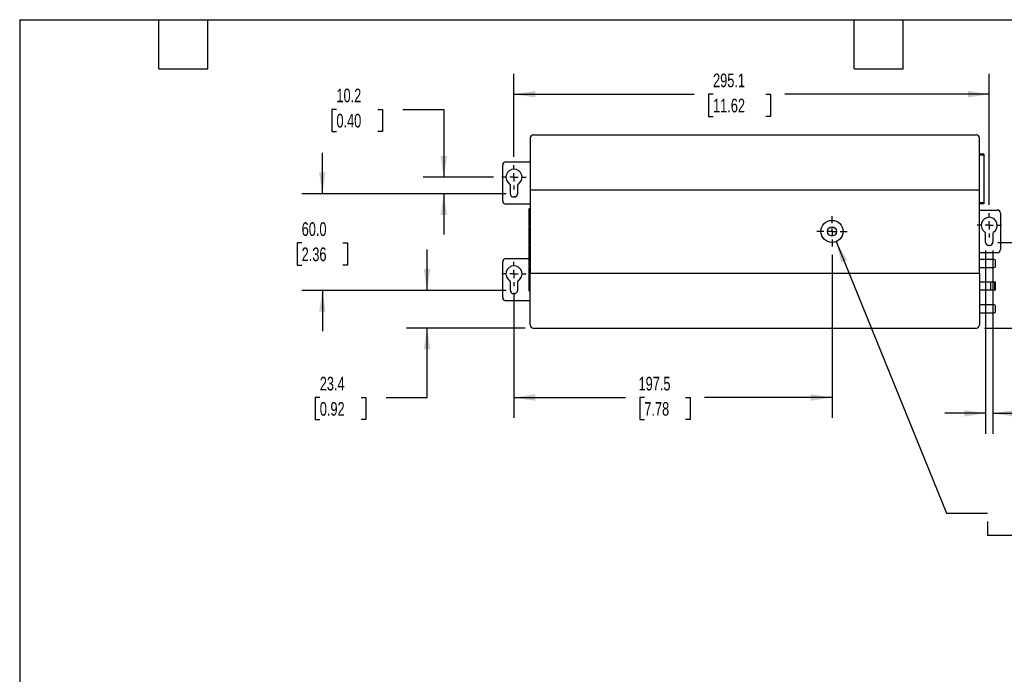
# Model space of a CAD drawing. Header units: millimetres. Extents: x 25 to 1092, y 25 to 838.
# Tile 8 of 9: x 25 to 637, y 432 to 838. Entities that reach past the tile are written whole.
import ezdxf

# ---------------------------------------------------------------- set-up
doc = ezdxf.new("R2010")
doc.units = ezdxf.units.MM
doc.header["$LTSCALE"] = 4
doc.linetypes.add('CENTERX2', pattern=[20.32, 12.7, -2.54, 2.54, -2.54])
doc.layers.add('CENTER', color=40, linetype='CENTERX2')
doc.layers.add('DIMENSIONS', color=140, linetype='Continuous', lineweight=25)
doc.layers.add('TEXT', color=140, linetype='Continuous', lineweight=25)
doc.styles.add('SLDTEXTSTYLE0', font='TXT', dxfattribs={"width": 0.7})
doc.dimstyles.new('SLDDIMSTYLE0', dxfattribs={"dimtxt": 8.632031, "dimasz": 13.208, "dimexe": 0, "dimexo": 0.0625, "dimgap": 2.158008, "dimtad": 0, "dimtih": 1, "dimtoh": 1, "dimrnd": 1e-09, "dimzin": 12, "dimdsep": 46, "dimtxsty": 'SLDTEXTSTYLE0', "dimsah": 1, "dimcen": 0.09, "dimadec": 0, "dimazin": 3, "dimtfac": 1, "dimtofl": 0, "dimtmove": 0, "dimatfit": 3, "dimfxl": 0, "dimfrac": 2, "dimtolj": 1, "dimtzin": 12, "dimarcsym": 0})
doc.dimstyles.new('SLDDIMSTYLE3', dxfattribs={"dimtxt": 8.632031, "dimasz": 13.208, "dimexe": 0, "dimexo": 0.0625, "dimgap": 2.158008, "dimtad": 0, "dimtih": 1, "dimtoh": 1, "dimrnd": 1e-09, "dimzin": 12, "dimdsep": 46, "dimtxsty": 'SLDTEXTSTYLE0', "dimsah": 1, "dimcen": 0.09, "dimadec": 0, "dimazin": 3, "dimtfac": 1, "dimtmove": 0, "dimatfit": 0, "dimfxl": 0, "dimfrac": 2, "dimtolj": 1, "dimtzin": 12, "dimarcsym": 0})
doc.dimstyles.new('SLDDIMSTYLE4', dxfattribs={"dimtxt": 8.632031, "dimasz": 13.208, "dimexe": 0, "dimexo": 0.0625, "dimgap": 2.158008, "dimtad": 0, "dimtih": 1, "dimtoh": 1, "dimrnd": 1e-09, "dimzin": 4, "dimdsep": 46, "dimtxsty": 'SLDTEXTSTYLE0', "dimsah": 1, "dimcen": 0.09, "dimadec": 0, "dimazin": 1, "dimtfac": 1, "dimtmove": 0, "dimatfit": 0, "dimfxl": 0, "dimfrac": 2, "dimtolj": 1, "dimtzin": 12, "dimarcsym": 0})
doc.dimstyles.new('SLDDIMSTYLE5', dxfattribs={"dimtxt": 8.632031, "dimasz": 13.208, "dimexe": 0, "dimexo": 0.0625, "dimgap": 2.158008, "dimtad": 0, "dimtih": 1, "dimtoh": 1, "dimrnd": 1e-09, "dimzin": 12, "dimdsep": 46, "dimtxsty": 'SLDTEXTSTYLE0', "dimsah": 1, "dimcen": 0, "dimadec": 0, "dimazin": 3, "dimtfac": 1, "dimtofl": 0, "dimtmove": 0, "dimatfit": 3, "dimfxl": 0, "dimfrac": 2, "dimtolj": 1, "dimtzin": 12, "dimarcsym": 0})

# ---------------------------------------------------------------- blocks, each defined once
blk = doc.blocks.new('_D_3')
at = {"layer": 'DIMENSIONS'}
for p, q in [((332.33, 752.98), (332.33, 804.62)), ((627.43, 723.16), (627.43, 804.62)), ((332.33, 791.92), (444.24, 791.92)), ((455.94, 791.92), (453.04, 791.92)), ((453.04, 791.92), (453.04, 778.2)), ((488.77, 791.92), (491.67, 791.92)), ((491.67, 791.92), (491.67, 778.2)), ((627.43, 791.92), (500.47, 791.92)), ((453.04, 778.2), (455.94, 778.2)), ((491.67, 778.2), (488.77, 778.2))]:
    blk.add_line(p, q, dxfattribs=at)
for points in [[(332.33, 791.92), (345.54, 789.89), (345.54, 793.95)], [(627.43, 791.92), (614.22, 793.95), (614.22, 789.89)]]:
    blk.add_solid(points, dxfattribs=at)
at = {"layer": 'DIMENSIONS', "char_height": 8.467, "attachment_point": 1, "style": 'SLDTEXTSTYLE0'}
for s, insert in [('295.1', (455.94, 804.77)), ('11.62', (455.94, 789.12))]:
    blk.add_mtext(s, dxfattribs=dict(at, insert=insert))
blk = doc.blocks.new('_D_4')
at = {"layer": 'DIMENSIONS'}
for p, q in [((685.4, 699.97), (685.4, 725.37)), ((632.76, 699.97), (698.1, 699.97)), ((672.58, 672.95), (669.68, 672.95)), ((669.68, 672.95), (669.68, 659.23)), ((698.23, 672.95), (701.13, 672.95)), ((701.13, 672.95), (701.13, 659.23)), ((669.68, 659.23), (672.58, 659.23)), ((701.13, 659.23), (698.23, 659.23)), ((624.51, 646.76), (698.1, 646.76)), ((685.4, 646.76), (685.4, 621.36))]:
    blk.add_line(p, q, dxfattribs=at)
for points in [[(685.4, 699.97), (687.43, 713.18), (683.37, 713.18)], [(685.4, 646.76), (683.37, 633.55), (687.43, 633.55)]]:
    blk.add_solid(points, dxfattribs=at)
at = {"layer": 'DIMENSIONS', "char_height": 8.467, "attachment_point": 1, "style": 'SLDTEXTSTYLE0'}
for s, insert in [('53.2', (672.58, 685.8)), ('2.10', (672.58, 670.15))]:
    blk.add_mtext(s, dxfattribs=dict(at, insert=insert))
blk = doc.blocks.new('_D_5')
at = {"layer": 'DIMENSIONS'}
for p, q in [((213.33, 730.15), (213.33, 755.55)), ((327.5, 730.15), (200.63, 730.15)), ((200.5, 699.57), (197.6, 699.57)), ((197.6, 699.57), (197.6, 685.85)), ((226.15, 699.57), (229.05, 699.57)), ((229.05, 699.57), (229.05, 685.85)), ((197.6, 685.85), (200.5, 685.85)), ((229.05, 685.85), (226.15, 685.85)), ((327.5, 670.15), (200.63, 670.15)), ((213.33, 670.15), (213.33, 644.75))]:
    blk.add_line(p, q, dxfattribs=at)
for points in [[(213.33, 730.15), (215.36, 743.36), (211.3, 743.36)], [(213.33, 670.15), (211.3, 656.94), (215.36, 656.94)]]:
    blk.add_solid(points, dxfattribs=at)
at = {"layer": 'DIMENSIONS', "char_height": 8.467, "attachment_point": 1, "style": 'SLDTEXTSTYLE0'}
for s, insert in [('60.0', (200.5, 712.42)), ('2.36', (200.5, 696.77))]:
    blk.add_mtext(s, dxfattribs=dict(at, insert=insert))
blk = doc.blocks.new('_D_6')
at = {"layer": 'DIMENSIONS'}
for p, q in [((278.35, 670.15), (278.35, 695.55)), ((327.5, 670.15), (265.65, 670.15)), ((339.25, 646.76), (265.65, 646.76)), ((278.35, 603.64), (278.35, 646.76)), ((211.74, 603.64), (208.84, 603.64)), ((208.84, 603.64), (208.84, 589.92)), ((237.39, 603.64), (240.28, 603.64)), ((240.28, 603.64), (240.28, 589.92)), ((252.95, 603.64), (278.35, 603.64)), ((208.84, 589.92), (211.74, 589.92)), ((240.28, 589.92), (237.39, 589.92))]:
    blk.add_line(p, q, dxfattribs=at)
for points in [[(278.35, 670.15), (280.38, 683.36), (276.32, 683.36)], [(278.35, 646.76), (276.32, 633.55), (280.38, 633.55)]]:
    blk.add_solid(points, dxfattribs=at)
at = {"layer": 'DIMENSIONS', "char_height": 8.467, "attachment_point": 1, "style": 'SLDTEXTSTYLE0'}
for s, insert in [('23.4', (211.74, 616.48)), ('0.92', (211.74, 600.83))]:
    blk.add_mtext(s, dxfattribs=dict(at, insert=insert))
blk = doc.blocks.new('_D_7')
at = {"layer": 'DIMENSIONS'}
for p, q in [((625.18, 694.89), (625.18, 581.13)), ((629.68, 694.89), (629.68, 581.13)), ((625.18, 593.83), (599.78, 593.83)), ((629.68, 593.83), (653.38, 593.83)), ((665.08, 593.83), (662.18, 593.83)), ((662.18, 593.83), (662.18, 580.11)), ((690.73, 593.83), (693.63, 593.83)), ((693.63, 593.83), (693.63, 580.11)), ((662.18, 580.11), (665.08, 580.11)), ((693.63, 580.11), (690.73, 580.11))]:
    blk.add_line(p, q, dxfattribs=at)
for points in [[(625.18, 593.83), (611.97, 595.86), (611.97, 591.8)], [(629.68, 593.83), (642.89, 591.8), (642.89, 595.86)]]:
    blk.add_solid(points, dxfattribs=at)
at = {"layer": 'DIMENSIONS', "char_height": 8.467, "attachment_point": 1, "style": 'SLDTEXTSTYLE0'}
for s, insert in [('4.5', (668.67, 606.68)), ('0.18', (665.08, 591.03))]:
    blk.add_mtext(s, dxfattribs=dict(at, insert=insert))
blk = doc.blocks.new('SW_SYMBOL_HOLE_SPOT')
at = {"layer": 'DIMENSIONS', "color": 0}
for p, q in [((0, 3500), (0, 300)), ((6400, 300), (6400, 3500)), ((0, 300), (6400, 300))]:
    blk.add_line(p, q, dxfattribs=at)
blk = doc.blocks.new('SW_SYMBOL_HOLE_DEPTH')
at = {"layer": 'DIMENSIONS', "color": 0}
for p, q in [((0, 3500), (3200, 3500)), ((1600, 3500), (1600, 300)), ((400, 2220), (1600, 300)), ((2800, 2220), (1600, 300))]:
    blk.add_line(p, q, dxfattribs=at)
blk = doc.blocks.new('_D_8')
at = {"layer": 'DIMENSIONS'}
for p, q in [((532.42, 700.4), (600.96, 531.81)), ((600.96, 531.81), (626.36, 531.81)), ((694.16, 529.88), (691.26, 529.88)), ((691.26, 529.88), (691.26, 516.16)), ((719.81, 529.88), (722.71, 529.88)), ((722.71, 529.88), (722.71, 516.16)), ((691.26, 516.16), (694.16, 516.16)), ((722.71, 516.16), (719.81, 516.16))]:
    blk.add_line(p, q, dxfattribs=at)
blk.add_solid([(532.42, 700.4), (535.51, 687.4), (539.27, 688.93)], dxfattribs=at)
at = {"layer": 'DIMENSIONS', "xscale": 0.002688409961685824, "yscale": 0.002688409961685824, "zscale": 0.002688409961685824}
for name, p in [('SW_SYMBOL_HOLE_SPOT', (626.36, 517.3)), ('SW_SYMBOL_HOLE_DEPTH', (725.61, 517.3))]:
    blk.add_blockref(name, p, dxfattribs=at)
at = {"layer": 'DIMENSIONS', "char_height": 8.467, "attachment_point": 1, "style": 'SLDTEXTSTYLE0'}
for s, insert in [('%%c', (661.47, 542.73)), ('5.7 THRU', (674.5, 542.73)), ('%%c', (649.68, 527.08)), ('13.7', (662.71, 527.08)), ('0.54', (694.16, 527.08)), ('52.0', (737.96, 527.08))]:
    blk.add_mtext(s, dxfattribs=dict(at, insert=insert))
blk = doc.blocks.new('_D_9')
at = {"layer": 'DIMENSIONS'}
for p, q in [((529.83, 692.27), (529.83, 590.94)), ((332.33, 667.74), (332.33, 590.94)), ((332.33, 603.64), (401.58, 603.64)), ((413.27, 603.64), (410.38, 603.64)), ((410.38, 603.64), (410.38, 589.92)), ((438.93, 603.64), (441.82, 603.64)), ((441.82, 603.64), (441.82, 589.92)), ((529.83, 603.64), (450.62, 603.64)), ((410.38, 589.92), (413.27, 589.92)), ((441.82, 589.92), (438.93, 589.92))]:
    blk.add_line(p, q, dxfattribs=at)
for points in [[(332.33, 603.64), (345.54, 601.61), (345.54, 605.67)], [(529.83, 603.64), (516.62, 605.67), (516.62, 601.61)]]:
    blk.add_solid(points, dxfattribs=at)
at = {"layer": 'DIMENSIONS', "char_height": 8.467, "attachment_point": 1, "style": 'SLDTEXTSTYLE0'}
for s, insert in [('197.5', (409.68, 616.48)), ('7.78', (413.27, 600.83))]:
    blk.add_mtext(s, dxfattribs=dict(at, insert=insert))
blk = doc.blocks.new('_D_10')
at = {"layer": 'DIMENSIONS'}
for p, q in [((222.08, 782.54), (219.18, 782.54)), ((219.18, 782.54), (219.18, 768.82)), ((247.73, 782.54), (250.63, 782.54)), ((250.63, 782.54), (250.63, 768.82)), ((263.3, 782.54), (288.7, 782.54)), ((288.7, 782.54), (288.7, 740.36)), ((219.18, 768.82), (222.08, 768.82)), ((250.63, 768.82), (247.73, 768.82)), ((319.71, 740.36), (276, 740.36)), ((327, 730.15), (276, 730.15)), ((288.7, 730.15), (288.7, 704.75))]:
    blk.add_line(p, q, dxfattribs=at)
for points in [[(288.7, 740.36), (290.73, 753.57), (286.67, 753.57)], [(288.7, 730.15), (286.67, 716.94), (290.73, 716.94)]]:
    blk.add_solid(points, dxfattribs=at)
at = {"layer": 'DIMENSIONS', "char_height": 8.467, "attachment_point": 1, "style": 'SLDTEXTSTYLE0'}
for s, insert in [('10.2', (222.08, 795.39)), ('0.40', (222.08, 779.74))]:
    blk.add_mtext(s, dxfattribs=dict(at, insert=insert))
blk = doc.blocks.new('SW_CENTERMARKSYMBOL_0')
at = {"layer": 'CENTER', "color": 0}
for p, q in [((0, 5.08), (0, 9.41)), ((-5.08, 0), (-9.41, 0)), ((0, 0), (-2.54, 0)), ((0, 0), (0, 2.54)), ((0, 0), (0, -2.54)), ((0, 0), (2.54, 0)), ((5.08, 0), (9.41, 0)), ((0, -5.08), (0, -9.41))]:
    blk.add_line(p, q, dxfattribs=at)
blk = doc.blocks.new('SW_CENTERMARKSYMBOL_1')
at = {"layer": 'CENTER', "color": 0}
for p, q in [((0, 5.08), (0, 7.54)), ((-5.08, 0), (-7.54, 0)), ((0, 0), (-2.54, 0)), ((0, 0), (0, 2.54)), ((0, 0), (0, -2.54)), ((0, 0), (2.54, 0)), ((5.08, 0), (7.54, 0)), ((0, -5.08), (0, -7.54))]:
    blk.add_line(p, q, dxfattribs=at)
blk = doc.blocks.new('SW_CENTERMARKSYMBOL_2')
at = {"layer": 'CENTER', "color": 0}
for p, q in [((0, 5.08), (0, 7.54)), ((-5.08, 0), (-7.54, 0)), ((0, 0), (-2.54, 0)), ((0, 0), (0, 2.54)), ((0, 0), (0, -2.54)), ((0, 0), (2.54, 0)), ((5.08, 0), (7.54, 0)), ((0, -5.08), (0, -7.54))]:
    blk.add_line(p, q, dxfattribs=at)
blk = doc.blocks.new('SW_CENTERMARKSYMBOL_3')
at = {"layer": 'CENTER', "color": 0}
for p, q in [((0, 5.08), (0, 7.54)), ((-5.08, 0), (-7.54, 0)), ((0, 0), (-2.54, 0)), ((0, 0), (0, 2.54)), ((0, 0), (0, -2.54)), ((0, 0), (2.54, 0)), ((5.08, 0), (7.54, 0)), ((0, -5.08), (0, -7.54))]:
    blk.add_line(p, q, dxfattribs=at)

msp = doc.modelspace()

# ---------------------------------------------------------------- linework, layer by layer
for p, q in [((342.33, 764.757), (342.33, 732.666)), ((344.33, 766.757), (619.433, 766.757)), ((621.433, 732.666), (621.433, 764.757)), ((624.121, 754.804), (621.433, 754.804)), ((624.121, 754.104), (621.433, 754.104)), ((624.121, 754.804), (624.121, 754.104)), ((624.121, 754.104), (624.121, 724.504)), ((325.328, 725.652), (325.328, 747.862)), ((327.328, 749.862), (342.33, 749.862)), ((330.078, 730.152), (330.078, 735.306)), ((334.578, 735.308), (334.578, 730.152)), ((332.578, 728.152), (332.078, 728.152)), ((342.33, 732.666), (342.33, 680.849)), ((342.33, 732.666), (621.433, 732.666)), ((621.433, 680.849), (621.433, 732.666)), ((342.33, 723.652), (327.328, 723.652)), ((624.121, 724.504), (621.433, 724.504)), ((624.121, 723.804), (621.433, 723.804)), ((624.121, 724.504), (624.121, 723.804)), ((341.73, 718.105), (341.73, 720.725)), ((341.93, 720.725), (341.73, 720.725)), ((341.73, 718.105), (341.93, 718.105)), ((341.73, 712.705), (341.73, 718.105)), ((341.93, 720.925), (341.93, 720.725)), ((341.93, 720.925), (342.33, 720.925)), ((341.93, 720.725), (341.93, 718.105)), ((342.33, 720.725), (341.93, 720.725)), ((341.93, 718.105), (341.93, 717.905)), ((341.93, 718.105), (342.33, 718.105)), ((341.93, 717.905), (342.33, 717.905)), ((341.93, 712.905), (341.93, 717.905)), ((621.433, 720.041), (632.433, 720.041)), ((634.433, 718.041), (634.433, 695.474)), ((341.73, 710.085), (341.73, 712.705)), ((341.93, 712.705), (341.73, 712.705)), ((341.73, 710.085), (341.93, 710.085)), ((341.73, 706.68), (341.73, 709.3)), ((341.93, 709.3), (341.73, 709.3)), ((341.93, 712.905), (341.93, 712.705)), ((342.33, 712.905), (341.93, 712.905)), ((341.93, 712.705), (341.93, 710.085)), ((342.33, 712.705), (341.93, 712.705)), ((341.93, 710.085), (341.93, 709.885)), ((342.33, 710.085), (341.93, 710.085)), ((342.33, 709.885), (341.93, 709.885)), ((341.93, 709.5), (341.93, 709.3)), ((341.93, 709.5), (342.33, 709.5)), ((341.93, 709.3), (341.93, 706.68)), ((342.33, 709.3), (341.93, 709.3)), ((341.73, 706.68), (341.93, 706.68)), ((341.73, 701.28), (341.73, 706.68)), ((341.93, 706.68), (341.93, 706.48)), ((341.93, 706.68), (342.33, 706.68)), ((341.93, 706.48), (342.33, 706.48)), ((341.93, 701.48), (341.93, 706.48)), ((625.183, 699.974), (625.183, 705.484)), ((629.683, 705.488), (629.683, 699.974)), ((341.73, 698.66), (341.73, 701.28)), ((341.93, 701.28), (341.73, 701.28)), ((341.73, 698.66), (341.93, 698.66)), ((341.73, 693.955), (341.73, 697.955)), ((341.93, 697.955), (341.73, 697.955)), ((341.93, 701.48), (341.93, 701.28)), ((342.33, 701.48), (341.93, 701.48)), ((341.93, 701.28), (341.93, 698.66)), ((342.33, 701.28), (341.93, 701.28)), ((341.93, 698.66), (341.93, 698.46)), ((342.33, 698.66), (341.93, 698.66)), ((342.33, 698.46), (341.93, 698.46)), ((341.93, 698.155), (341.93, 697.955)), ((341.93, 698.155), (342.33, 698.155)), ((341.93, 697.955), (341.93, 693.955)), ((342.33, 697.955), (341.93, 697.955)), ((627.683, 697.974), (627.183, 697.974)), ((341.73, 693.955), (341.93, 693.955)), ((341.73, 689.235), (341.73, 693.955)), ((341.93, 693.955), (341.93, 693.755)), ((341.93, 693.955), (342.33, 693.955)), ((342.33, 693.755), (341.93, 693.755)), ((341.93, 689.435), (341.93, 693.755)), ((632.433, 693.474), (621.433, 693.474)), ((325.328, 665.652), (325.328, 687.862)), ((327.328, 689.862), (341.73, 689.862)), ((341.73, 685.235), (341.73, 689.235)), ((341.93, 689.235), (341.73, 689.235)), ((341.73, 685.235), (341.93, 685.235)), ((341.93, 689.435), (341.93, 689.235)), ((342.33, 689.435), (341.93, 689.435)), ((341.93, 689.235), (341.93, 685.235)), ((342.33, 689.235), (341.93, 689.235)), ((341.93, 685.235), (341.93, 685.035)), ((342.33, 685.235), (341.93, 685.235)), ((342.33, 685.035), (341.93, 685.035)), ((341.93, 684.81), (341.93, 684.61)), ((341.93, 684.81), (342.33, 684.81)), ((630.581, 689.257), (621.433, 689.257)), ((631.38, 685.056), (631.38, 688.458)), ((341.73, 680.61), (341.73, 684.61)), ((341.73, 684.61), (341.93, 684.61)), ((341.73, 680.61), (341.93, 680.61)), ((341.73, 673.81), (341.73, 680.61)), ((341.93, 684.61), (341.93, 680.61)), ((341.93, 684.61), (342.33, 684.61)), ((341.93, 680.61), (341.93, 680.41)), ((341.93, 680.61), (342.33, 680.61)), ((342.33, 680.41), (341.93, 680.41)), ((341.93, 674.01), (341.93, 680.41)), ((342.33, 680.849), (621.433, 680.849)), ((342.33, 648.757), (342.33, 680.849)), ((621.433, 684.257), (630.581, 684.257)), ((621.433, 680.849), (621.433, 648.757)), ((330.078, 670.152), (330.078, 675.306)), ((334.578, 675.309), (334.578, 670.152)), ((341.73, 669.81), (341.73, 673.81)), ((341.93, 673.81), (341.73, 673.81)), ((341.93, 674.01), (341.93, 673.81)), ((341.93, 674.01), (342.33, 674.01)), ((341.93, 673.81), (341.93, 669.81)), ((342.33, 673.81), (341.93, 673.81)), ((628.431, 675.239), (621.433, 675.239)), ((628.431, 670.275), (628.431, 675.239)), ((630.811, 675.239), (628.431, 675.239)), ((630.811, 670.275), (630.811, 675.239)), ((631.248, 675.239), (630.811, 675.239)), ((631.248, 670.275), (631.248, 675.239)), ((332.578, 668.152), (332.078, 668.152)), ((341.73, 669.81), (341.93, 669.81)), ((341.93, 669.81), (341.93, 669.61)), ((341.93, 669.81), (342.33, 669.81)), ((342.33, 669.61), (341.93, 669.61)), ((628.431, 670.275), (621.433, 670.275)), ((630.811, 670.275), (628.431, 670.275)), ((631.248, 670.275), (630.811, 670.275)), ((342.33, 663.652), (327.328, 663.652)), ((630.581, 661.257), (621.433, 661.257)), ((631.38, 657.056), (631.38, 660.458)), ((621.433, 656.257), (630.581, 656.257)), ((344.33, 646.757), (619.433, 646.757))]:
    msp.add_line(p, q)
for radius in [6.865, 2.855]:
    msp.add_circle((529.83, 706.757), radius)
for centre, radius, start, end in [((344.33, 764.757), 2, 90, 180), ((619.433, 764.757), 2, 0, 90), ((327.328, 747.862), 2, 90, 180), ((332.328, 740.362), 5, 302.892624, 237.081507), ((329.055, 735.306), 1.023, 359.997375, 57.084132), ((335.596, 735.308), 1.018, 122.889995, 180.002629), ((332.078, 730.152), 2, 180, 270), ((332.578, 730.152), 2, 270, 360), ((327.328, 725.652), 2, 180, 270), ((341.93, 720.725), 0.2, 90, 180), ((341.93, 718.105), 0.2, 180, 270), ((627.433, 710.541), 5, 302.887445, 237.081507), ((632.433, 718.041), 2, 0, 90), ((341.93, 712.705), 0.2, 90, 180), ((341.93, 710.085), 0.2, 180, 270), ((341.93, 709.3), 0.2, 90, 180), ((341.93, 706.68), 0.2, 180, 270), ((624.16, 705.485), 1.023, 359.997375, 57.084132), ((630.7, 705.488), 1.017, 122.884816, 180.00263), ((341.93, 701.28), 0.2, 90, 180), ((341.93, 698.66), 0.2, 180, 270), ((341.93, 697.955), 0.2, 90, 180), ((627.183, 699.974), 2, 180, 270), ((627.683, 699.974), 2, 270, 360), ((341.93, 693.955), 0.2, 180, 270), ((632.433, 695.474), 2, 270, 0), ((327.328, 687.862), 2, 90, 180), ((332.328, 680.362), 5, 302.887445, 237.081507), ((341.93, 689.235), 0.2, 90, 180), ((341.93, 685.235), 0.2, 180, 270), ((341.93, 684.61), 0.2, 90, 180), ((341.93, 680.61), 0.2, 180, 270), ((329.055, 675.306), 1.023, 359.997375, 57.084132), ((335.595, 675.309), 1.017, 122.884816, 180.00263), ((341.93, 673.81), 0.2, 90, 180), ((332.078, 670.152), 2, 180, 270), ((332.578, 670.152), 2, 270, 360), ((341.93, 669.81), 0.2, 180, 270), ((327.328, 665.652), 2, 180, 270), ((344.33, 648.757), 2, 180, 270), ((619.433, 648.757), 2, 270, 0)]:
    msp.add_arc(centre, radius, start, end)
for centre, major_axis, start_param, end_param in [((630.579, 688.456), (-0.567, -0.567), 2.357564, 3.9256213), ((630.579, 685.058), (0.567, -0.567), 5.4991567, 7.0672139), ((630.579, 660.456), (-0.567, -0.567), 2.357564, 3.9256213), ((630.579, 657.058), (0.567, -0.567), 5.4991567, 7.0672139)]:
    msp.add_ellipse(centre, major_axis=major_axis, ratio=0.9972647, start_param=start_param, end_param=end_param)
at = {"layer": 'TEXT'}
for p, q in [((25.4, 838.2), (1092.2, 838.2)), ((25.4, 838.2), (25.4, 25.4)), ((111.76, 807.72), (111.76, 838.2)), ((142.24, 807.72), (142.24, 838.2)), ((543.56, 807.72), (543.56, 838.2)), ((574.04, 807.72), (574.04, 838.2)), ((111.76, 807.72), (142.24, 807.72)), ((543.56, 807.72), (574.04, 807.72))]:
    msp.add_line(p, q, dxfattribs=at)

# ---------------------------------------------------------------- block references
at = {"layer": 'CENTER'}
for name, p in [('SW_CENTERMARKSYMBOL_1', (332.328, 740.362)), ('SW_CENTERMARKSYMBOL_0', (529.83, 706.757)), ('SW_CENTERMARKSYMBOL_3', (627.433, 710.541)), ('SW_CENTERMARKSYMBOL_2', (332.328, 680.362))]:
    msp.add_blockref(name, p, dxfattribs=at)

# ---------------------------------------------------------------- dimensions: what is measured, and where the dimension line sits
at = {"layer": 'DIMENSIONS'}
for base, p1, p2, dimstyle, picture, middle in [((627.4328, 791.9215), (332.3281, 747.9019), (627.4328, 718.0807), 'SLDDIMSTYLE0', '_D_3', (472.3562, 791.9215)), ((529.83, 603.638), (332.328, 672.822), (529.83, 697.352), 'SLDDIMSTYLE0', '_D_9', (426.1, 603.638)), ((625.183, 593.833), (629.683, 699.974), (625.183, 699.974), 'SLDDIMSTYLE3', '_D_7', (677.904, 593.833))]:
    dim = msp.add_linear_dim(base=base, p1=p1, p2=p2, dimstyle=dimstyle, dxfattribs=at)
    dim.commit()
    dim.dimension.update_dxf_attribs({"geometry": picture, "text_midpoint": middle, "dimtype": 160})
for base, p1, p2, dimstyle, picture, middle in [((288.698, 730.152), (324.788, 740.362), (332.078, 730.152), 'SLDDIMSTYLE3', '_D_10', (288.698, 782.543)), ((213.328, 730.152), (332.578, 670.152), (332.578, 730.152), 'SLDDIMSTYLE4', '_D_5', (213.328, 699.573)), ((685.402, 646.757), (627.683, 699.974), (619.433, 646.757), 'SLDDIMSTYLE3', '_D_4', (685.402, 672.951)), ((278.3528, 646.7572), (332.5781, 670.1524), (344.3304, 646.7572), 'SLDDIMSTYLE3', '_D_6', (278.3528, 603.6377))]:
    dim = msp.add_linear_dim(base=base, p1=p1, p2=p2, angle=90, dimstyle=dimstyle, dxfattribs=at)
    dim.commit()
    dim.dimension.update_dxf_attribs({"geometry": picture, "text_midpoint": middle, "dimtype": 160})
dim = msp.add_diameter_dim_2p(p1=(527.245, 713.117), p2=(532.416, 700.397), text='%%c5.7 THRU\\P{\\fGDT;v}<>{\\fGDT;x}52.0', dimstyle='SLDDIMSTYLE5', dxfattribs=at)
dim.commit()
dim.dimension.update_dxf_attribs({"geometry": '_D_8', "text_midpoint": (694.982, 529.88), "dimtype": 163})

doc.saveas('drawing.dxf')
